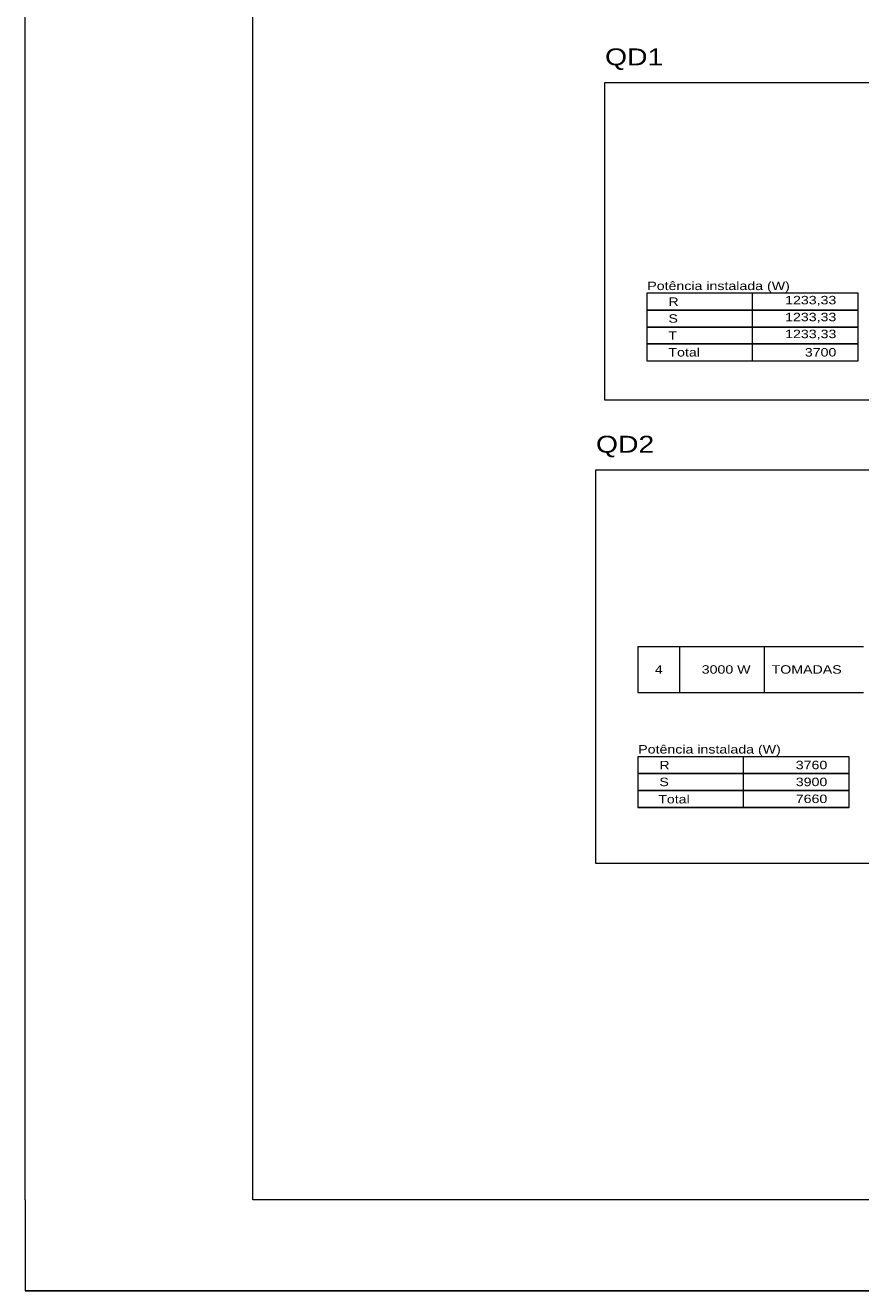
# Model space of a CAD drawing. Header units: millimetres. Extents: x 10050 to 25386, y -10594 to -3144.
# Tile 1 of 29: x 10050 to 11533, y -10594 to -8349. Entities that reach past the tile are written whole.
import ezdxf

# ---------------------------------------------------------------- set-up
doc = ezdxf.new("R2010")
doc.units = ezdxf.units.MM
for name, color, linetype, lineweight in [('DI-Linhas do diagrama', 9, 'Continuous', 20), ('DI-Pontilhado', 7, 'Continuous', 20), ('DI-Textos do diagrama', 7, 'Continuous', 20), ('DI-Títulos', 3, 'Continuous', 5)]:
    doc.layers.add(name, color=color, linetype=linetype, lineweight=lineweight)
doc.layers.add('Linha & Trama.2D', color=7, linetype='Continuous')
doc.styles.add('ARIAL', font='arial.ttf', dxfattribs={"width": 1.2})

msp = doc.modelspace()

# ---------------------------------------------------------------- linework, layer by layer
at = {"layer": 'DI-Linhas do diagrama'}
for p, q in [((11528.04, -8824.7), (11153.04, -8824.7)), ((11153.04, -8824.7), (11153.04, -8854.7)), ((11340.54, -8854.7), (11340.54, -8824.7)), ((11528.04, -8854.7), (11528.04, -8824.7)), ((11153.04, -8854.7), (11528.04, -8854.7)), ((11528.04, -8854.7), (11153.04, -8854.7)), ((11153.04, -8854.7), (11153.04, -8884.7)), ((11340.54, -8884.7), (11340.54, -8854.7)), ((11528.04, -8884.7), (11528.04, -8854.7)), ((11153.04, -8884.7), (11528.04, -8884.7)), ((11528.04, -8884.7), (11153.04, -8884.7)), ((11153.04, -8884.7), (11153.04, -8914.7)), ((11340.54, -8914.7), (11340.54, -8884.7)), ((11528.04, -8914.7), (11528.04, -8884.7)), ((11153.04, -8914.7), (11528.04, -8914.7)), ((11528.04, -8914.7), (11153.04, -8914.7)), ((11153.04, -8914.7), (11153.04, -8944.7)), ((11340.54, -8944.7), (11340.54, -8914.7)), ((11528.04, -8944.7), (11528.04, -8914.7)), ((11153.04, -8944.7), (11528.04, -8944.7)), ((11537.49, -9451.82), (11137, -9451.82)), ((11137, -9451.82), (11137, -9532.82)), ((11212, -9532.82), (11212, -9451.82)), ((11362, -9532.82), (11362, -9451.82)), ((11137, -9532.82), (11537.49, -9532.82)), ((11512, -9646.82), (11137, -9646.82)), ((11137, -9646.82), (11137, -9676.82)), ((11324.5, -9676.82), (11324.5, -9646.82)), ((11512, -9676.82), (11512, -9646.82)), ((11137, -9676.82), (11512, -9676.82)), ((11512, -9676.82), (11137, -9676.82)), ((11137, -9676.82), (11137, -9706.82)), ((11324.5, -9706.82), (11324.5, -9676.82)), ((11512, -9706.82), (11512, -9676.82)), ((11137, -9706.82), (11512, -9706.82)), ((11512, -9706.82), (11137, -9706.82)), ((11137, -9706.82), (11137, -9736.82)), ((11324.5, -9736.82), (11324.5, -9706.82)), ((11512, -9736.82), (11512, -9706.82)), ((11137, -9736.82), (11512, -9736.82)), ((11512, -9736.82), (11137, -9736.82))]:
    msp.add_line(p, q, dxfattribs=at)
at = {"layer": 'DI-Pontilhado'}
for p, q in [((12666.54, -8451.2), (11078.04, -8451.2)), ((11078.04, -8451.2), (11078.04, -9013.7)), ((11078.04, -9013.7), (12666.54, -9013.7)), ((12787, -9138.32), (11062, -9138.32)), ((11062, -9138.32), (11062, -9835.82)), ((11062, -9835.82), (12787, -9835.82))]:
    msp.add_line(p, q, dxfattribs=at)
at = {"layer": 'Linha & Trama.2D', "color": 7, "linetype": 'Continuous', "lineweight": 0}
for p, q in [((10050.29, -10433.15), (10050.29, -3288.32)), ((10454.29, -10433.15), (10454.29, -3288.32)), ((10454.29, -10433.15), (10454.29, -3288.32)), ((10050.29, -10433.15), (10050.29, -10594.15)), ((25225.47, -10433.15), (10454.29, -10433.15)), ((25386.47, -10594.15), (10050.29, -10594.15)), ((10050.29, -10594.15), (25386.47, -10594.15)), ((10050.29, -10594.15), (25225.47, -10594.15))]:
    msp.add_line(p, q, dxfattribs=at)

# ---------------------------------------------------------------- texts
at = {"layer": 'DI-Textos do diagrama', "char_height": 15, "line_spacing_factor": 0.6, "style": 'ARIAL'}
for s, insert, width, attachment_point in [('Potência instalada (W)', (11154.04, -8823.65), 422.5225, 7), ('R', (11191.54, -8847.2), 30.3311, 7), ('1233,33   ', (11489.54, -8847.2), 81.7031, 9), ('S', (11191.54, -8877.2), 28.0137, 7), ('1233,33   ', (11489.54, -8877.2), 81.7031, 9), ('T', (11191.54, -8907.2), 25.6553, 7), ('1233,33   ', (11489.54, -8907.2), 81.7031, 9), ('Total', (11191.54, -8937.2), 93.3721, 7), ('3700   ', (11489.54, -8937.2), 81.7031, 9), ('4', (11174.5, -9499.82), 23.3584, 8), ('  3000 W', (11287, -9499.82), 168.082, 8), ('TOMADAS', (11498.99, -9499.82), 207.6826, 9), ('Potência instalada (W)', (11138, -9645.77), 422.5225, 7), ('R', (11175.5, -9669.32), 30.3311, 7), ('  3760', (11473.5, -9669.32), 116.7715, 9), ('S', (11175.5, -9699.32), 28.0137, 7), ('3900', (11473.5, -9699.32), 116.7715, 9), ('Total', (11173.45, -9729.96), 93.3721, 7), (' 7660', (11473.5, -9729.32), 116.7715, 9)]:
    msp.add_mtext(s, dxfattribs=dict(at, insert=insert, width=width, attachment_point=attachment_point))
at = {"layer": 'DI-Títulos', "char_height": 30, "width": 172.7168, "attachment_point": 7, "line_spacing_factor": 0.6, "style": 'ARIAL'}
for s, insert in [('QD1', (11079.04, -8428.7)), ('QD2', (11063, -9115.82))]:
    msp.add_mtext(s, dxfattribs=dict(at, insert=insert))

doc.saveas('drawing.dxf')
